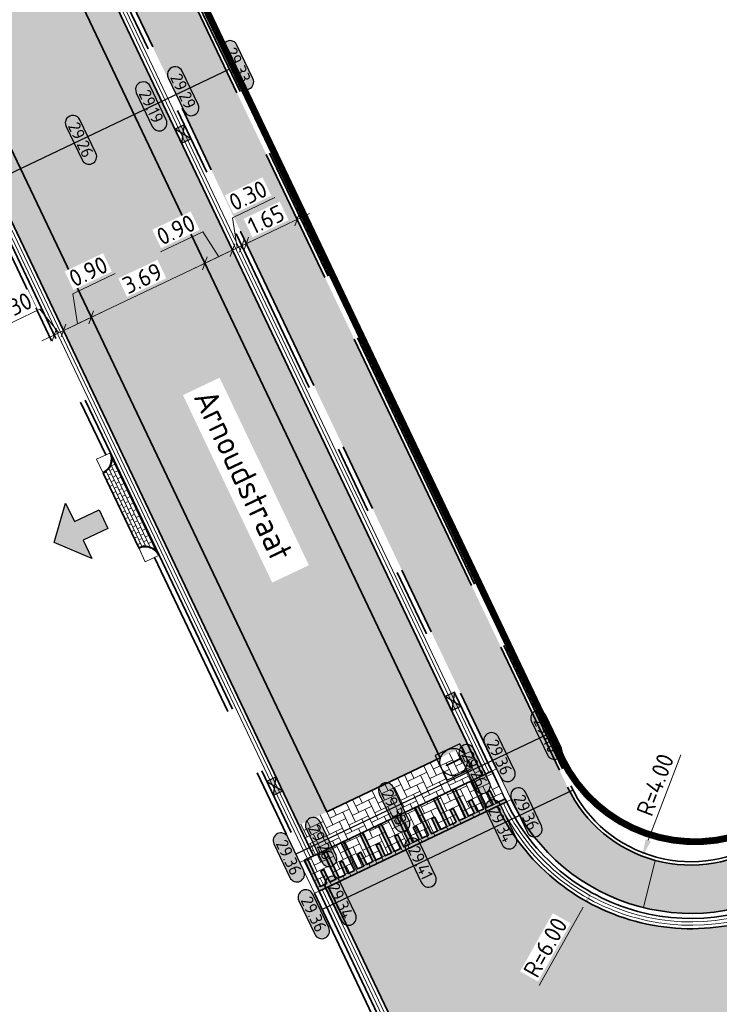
# Model space of a CAD drawing. Header units: metres. Extents: x 199937 to 201628, y 374508 to 375260.
# Tile 180 of 183: x 201476 to 201497, y 374861 to 374890. Entities that reach past the tile are written whole.
import ezdxf
from ezdxf.enums import TextEntityAlignment as Align

# ---------------------------------------------------------------- set-up
doc = ezdxf.new("R2010")
doc.units = ezdxf.units.M
doc.set_wipeout_variables(frame=1)
for name, pattern in [('VH-OPSLUITBAND_100X200', [16, 8, -2, 4, -2]), ('VH-OPSLUITBAND_150X250', [24, 16, -2, 4, -2]), ('VH-TROTTOIRBAND_130-150', [15, 5, -2, 2, -2, 2, -2]), ('XX-PROJECTGRENS', [18, 12, -3, 0, -3])]:
    doc.linetypes.add(name, pattern=pattern)
doc.layers.add('000___INRIT-PIJL', color=252, linetype='Continuous')
doc.layers.add('N-WE-KG-GRENS_PROJECT-G', color=7, linetype='XX-PROJECTGRENS', lineweight=35, transparency=0.45)
for name, color, linetype, lineweight in [('N-WE-OG-HOOGTELIJN-G', 7, 'Continuous', 25), ('N-WE-RI-ITR_RIOOLPUT-S', 84, 'Continuous', 25), ('N-WE-RI-KOLK-S', 7, 'Continuous', 25), ('N-WE-VH-DREMPEL-G', 30, 'Continuous', 35), ('N-WE-VH-DWARSHELLING-S', 7, 'Continuous', 25), ('N-WE-VH-GOOT-G', 170, 'Continuous', 35), ('N-WE-VH-KANTOPSLUITING_OPSLUITBAND_100X200-G', 150, 'VH-OPSLUITBAND_100X200', 35), ('N-WE-VH-KANTOPSLUITING_OPSLUITBAND_150X250-G', 150, 'VH-OPSLUITBAND_150X250', 35), ('N-WE-VH-KANTOPSLUITING_TROTTOIRBAND_130 150-G', 210, 'VH-TROTTOIRBAND_130-150', 35), ('N-WE-VH-KANTOPSLUITING_TROTTOIRBAND_130 150_250_HOEKBLOK-S', 210, 'Continuous', 25), ('N-WE-VH-KANTOPSLUITING_VERLOOPBAND-S', 251, 'Continuous', 25), ('N-WE-VH-KANTVERHARDING_STREKLAAG-G', 60, 'Continuous', 18), ('N-WE-VH-VERHARDING_BETONSTRAATSTEEN-G', 252, 'Continuous', 35), ('N-WE-VH-VERHARDING_TEGEL-A', 252, 'Continuous', 18), ('N-WE-VW-MARKERING-G', 7, 'Continuous', 35), ('N-WE-VW-MARKERING-V', 7, 'Continuous', 18), ('X-XX-AL-HOOGTELABEL-S', 7, 'Continuous', 25), ('X-XX-AL-M-200', 7, 'Continuous', 18), ('X-XX-AL-T35', 50, 'Continuous', 35)]:
    doc.layers.add(name, color=color, linetype=linetype, lineweight=lineweight)
for name, color, linetype, lineweight, true_color in [('N-WE-VH-VERHARDING_BETONSTRAATSTEEN_GRIJS-A', 7, 'Continuous', 18, 0xa6a6a6), ('N-WE-VH-VERHARDING_BETONSTRAATSTEEN_HEIDE-A', 7, 'Continuous', 0, 0x986657), ('N-WE-VH-VERHARDING_BETONSTRAATSTEEN_ROOD-A', 7, 'Continuous', 0, 0xa92c0a)]:
    doc.layers.add(name, color=color, linetype=linetype, lineweight=lineweight, true_color=true_color)
doc.layers.add('X-XX-AL-HULPLIJN-G', color=7, linetype='Continuous', lineweight=18, plot=False)
doc.styles.add('NLCS-ISO', font='NLCS-ISO.ttf')
doc.styles.add('NLCS-ISO-ANNOTATIEF-T18', font='NLCS-ISO.ttf', dxfattribs={"height": 1.8})
doc.styles.add('NLCS-ISO-M200-T25', font='NLCS-ISO.ttf', dxfattribs={"height": 0.5})
doc.styles.add('NLCS-ISO-M200-T35', font='NLCS-ISO.ttf', dxfattribs={"height": 0.7000000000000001})
doc.dimstyles.new('NLCS-M200-T25-PIJL_L2_H1', dxfattribs={"dimscale": 0.2, "dimtxt": 2.5, "dimasz": 2.5, "dimexe": 2, "dimexo": 2, "dimgap": 0.7, "dimtad": 1, "dimzin": 0, "dimdsep": 46, "dimtxsty": 'NLCS-ISO-M200-T25', "dimcen": 0, "dimdle": 2, "dimclrd": 256, "dimclre": 256, "dimclrt": 256, "dimadec": 1, "dimazin": 0, "dimtfac": 1, "dimtdec": 3, "dimtofl": 0, "dimtmove": 0, "dimatfit": 3, "dimfxl": 2, "dimfxlon": 1, "dimtfillclr": 256, "dimtolj": 1, "dimtzin": 0, "dimlwd": -1, "dimlwe": -1, "dimarcsym": 0})
doc.dimstyles.new('NLCS-M200-T25-SCHRAP_L2_H1', dxfattribs={"dimscale": 0.2, "dimtxt": 2.5, "dimasz": 1.4, "dimexe": 2, "dimexo": 2, "dimgap": 0.7, "dimtad": 1, "dimzin": 0, "dimdsep": 46, "dimtxsty": 'NLCS-ISO-M200-T25', "dimblk": 'OBLIQUE', "dimcen": 0, "dimdle": 2, "dimclrd": 256, "dimclre": 256, "dimclrt": 256, "dimadec": 1, "dimazin": 0, "dimtfac": 1, "dimtdec": 3, "dimtofl": 0, "dimtmove": 0, "dimatfit": 3, "dimldrblk": 'OBLIQUE', "dimfxl": 2, "dimfxlon": 1, "dimtfillclr": 256, "dimtolj": 1, "dimtzin": 0, "dimlwd": -1, "dimlwe": -1, "dimarcsym": 0})
pattern_1 = [(205.45300519, (201485.4464039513, 374866.7402976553), (-0.09936516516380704, -0.279868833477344), [0.63, -0.21]), (115.4530051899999, (201485.6269076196, 374866.3610636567), (-0.09936516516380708, -0.279868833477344), [0.63, -0.21])]

# ---------------------------------------------------------------- blocks, each defined once
blk = doc.blocks.new('inrit')
h = blk.add_hatch(color=256)
h.dxf.hatch_style = 1
h.paths.add_polyline_path([(0.3000000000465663, 1), (-0.300000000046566, 1), (-0.3000000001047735, 1.799999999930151), (-0.900000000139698, 1.799999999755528), (-2.328301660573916e-10, 2.599999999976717), (0.9000000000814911, 1.799999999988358), (0.2999999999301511, 1.799999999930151)])
at = {"color": 3, "flags": 128}
blk.add_lwpolyline([(0.3000000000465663, 1), (-0.300000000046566, 1), (-0.3000000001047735, 1.799999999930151), (-0.900000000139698, 1.799999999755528), (-2.328301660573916e-10, 2.599999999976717), (0.9000000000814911, 1.799999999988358), (0.2999999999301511, 1.799999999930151), (0.3000000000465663, 1)], dxfattribs=at)
blk = doc.blocks.new('SVH-VERLOOPBAND_TROTTOIRBAND 130 150X250 HD_OPSLUITBAND 150X250 HD_L1000_LINKS-MM')
at = {"linetype": 'Continuous', "lineweight": 0}
blk.add_lwpolyline([(0, 0), (-1000, 1.13686837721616e-13), (-1000, 150.0000000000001), (0, 150)], close=True, dxfattribs=at)
blk.add_lwpolyline([(0, 20), (-100, 20), (-900, 1.13686837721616e-13)], dxfattribs=at)
blk = doc.blocks.new('SVH-VERLOOPBAND_TROTTOIRBAND 130 150X250 HD_OPSLUITBAND 150X250 HD_L1000_RECHTS-MM')
at = {"linetype": 'Continuous', "lineweight": 0}
blk.add_lwpolyline([(0, 0), (1000, 1.13686837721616e-13), (1000, 150.0000000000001), (0, 150)], close=True, dxfattribs=at)
blk.add_lwpolyline([(0, 20), (100, 20), (900, 1.13686837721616e-13)], dxfattribs=at)
blk = doc.blocks.new('*U283')
h = blk.add_hatch(color=253)
h.dxf.hatch_style = 1
edge = h.paths.add_edge_path()
edge.add_line((2.726055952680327, 1.132202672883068), (-2.726055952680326, 1.132202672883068))
edge.add_arc((-2.726055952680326, 0), 1.132202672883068, 90, 270)
edge.add_line((-2.726055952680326, -1.132202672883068), (2.726055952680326, -1.132202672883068))
edge.add_arc((2.726055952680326, 3.697785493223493e-32), 1.132202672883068, 270, 450)
blk.add_lwpolyline([(2.726055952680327, 1.132202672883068), (-2.726055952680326, 1.132202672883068, 0.9999999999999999), (-2.726055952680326, -1.132202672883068), (2.726055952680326, -1.132202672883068, 0.9999999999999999)], format="xyb", close=True)
at = {"style": 'NLCS-ISO-ANNOTATIEF-T18'}
blk.add_attdef('HGT', text='', height=1.8, dxfattribs=at).set_placement((-0.002853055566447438, -0.0004570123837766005), align=Align.MIDDLE_CENTER)
blk = doc.blocks.new('SVH-TROTTOIRBAND HOEKBLOK_130 150X250_R450_H90UITW_HD-MM')
at = {"linetype": 'Continuous', "lineweight": 0}
for q in [(450.0000000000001, 449.9999999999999), (0, 0)]:
    blk.add_line((8.266365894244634e-14, 450), q, dxfattribs=at)
for radius in [450, 430]:
    blk.add_arc((8.266365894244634e-14, 450), radius, 270, 0, dxfattribs=at)
blk = doc.blocks.new('SRI-PUT_INSPECTIE-SO')
at = {"lineweight": -3, "flags": 128}
blk.add_lwpolyline([(-1.999999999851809, -2.000000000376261), (2.000000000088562, -2.000000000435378), (2.000000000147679, 1.999999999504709), (-2.00000000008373, 1.999999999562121)], close=True, dxfattribs=at)
at = {"lineweight": -3, "ltscale": 1.5}
blk.add_circle((0, -7.105427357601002e-14), 1.999999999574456, dxfattribs=at)
at = {"ltscale": 0.1, "style": 'NLCS-ISO'}
blk.add_text('I', height=2.5, dxfattribs=at).set_placement((-0.002795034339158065, -0.007140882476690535), align=Align.MIDDLE_CENTER)
blk = doc.blocks.new('*D488')
at = {"layer": 'Defpoints', "color": 0, "transparency": 16777216}
for p in [(201496.1364254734, 374869.6134263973), (201493.2054264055, 374864.3780424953)]:
    blk.add_point(p, dxfattribs=at)
at = {"layer": 'X-XX-AL-M-200', "transparency": 16777216}
blk.add_line((201491.6764218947, 374861.6469172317), (201492.9611764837, 374863.9417605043), dxfattribs=at)
blk.add_solid([(201492.8884628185, 374863.9824688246), (201493.0338901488, 374863.901052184), (201493.2054264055, 374864.3780424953)], dxfattribs=at)
at = {"layer": 'X-XX-AL-M-200', "transparency": 16777216, "insert": (201491.8563742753, 374862.7667128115), "char_height": 0.5, "attachment_point": 5, "rotation": 60.75797173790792, "style": 'NLCS-ISO-M200-T25', "bg_fill": 3, "box_fill_scale": 1.1, "bg_fill_color": 256, "bg_fill_true_color": 13158600, "bg_fill_transparency": 0}
blk.add_mtext('\\A1;R=6.00', dxfattribs=at)
blk = doc.blocks.new('*D489')
at = {"layer": 'Defpoints', "color": 0, "transparency": 16777216}
for p in [(201496.1214642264, 374869.1794926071), (201494.6958831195, 374865.4421515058)]:
    blk.add_point(p, dxfattribs=at)
at = {"layer": 'X-XX-AL-M-200', "transparency": 16777216}
blk.add_line((201495.8292200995, 374868.4133376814), (201494.8740807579, 374865.9093191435), dxfattribs=at)
blk.add_solid([(201494.7962194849, 374865.9390187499), (201494.9519420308, 374865.8796195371), (201494.6958831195, 374865.4421515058)], dxfattribs=at)
at = {"layer": 'X-XX-AL-M-200', "transparency": 16777216, "insert": (201495.0763584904, 374867.5339063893), "char_height": 0.5, "attachment_point": 5, "rotation": 69.12101807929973, "style": 'NLCS-ISO-M200-T25', "bg_fill": 3, "box_fill_scale": 1.1, "bg_fill_color": 256, "bg_fill_true_color": 13158600, "bg_fill_transparency": 0}
blk.add_mtext('\\A1;R=4.00', dxfattribs=at)
blk = doc.blocks.new('*U583')
blk.add_solid([(0, 0), (2.743610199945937, 0.25), (5.487220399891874, 0)])
blk = doc.blocks.new('*U584')
blk.add_solid([(0, 0), (0, -0.25), (1.650000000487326, 0)])
blk = doc.blocks.new('N-SRI-KOLK_STRAAT_450X300-SO')
h = blk.add_hatch(color=256)
h.dxf.hatch_style = 1
h.paths.add_polyline_path([(-7.127631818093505e-14, 0.7499999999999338), (-1.125000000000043, 1.49999999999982), (-1.125000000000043, 4.75175454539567e-14)])
h.paths.add_polyline_path([(1.1249999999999, 4.75175454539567e-14), (1.1249999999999, 1.49999999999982), (-7.122080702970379e-14, 0.7499999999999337)])
for p, q in [((-1.125000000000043, 4.75175454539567e-14), (1.1249999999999, 1.49999999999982)), ((1.1249999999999, 4.75175454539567e-14), (-1.125000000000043, 1.49999999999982))]:
    blk.add_line(p, q)
at = {"flags": 128}
blk.add_lwpolyline([(-1.125000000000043, 4.75175454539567e-14), (1.1249999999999, 4.75175454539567e-14), (1.1249999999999, 1.49999999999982), (-1.125000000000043, 1.49999999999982)], close=True, dxfattribs=at)
blk = doc.blocks.new('_Oblique')
at = {"color": 0, "linetype": 'ByBlock', "lineweight": -2}
blk.add_line((-0.5, -0.5), (0.5, 0.5), dxfattribs=at)
blk = doc.blocks.new('*D837')
at = {"layer": 'Defpoints', "color": 0, "transparency": 16777216}
for p in [(201481.8729097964, 374882.8276181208), (201481.8729097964, 374882.8276181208), (201478.5435838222, 374881.2429618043)]:
    blk.add_point(p, dxfattribs=at)
at = {"layer": 'X-XX-AL-M-200', "transparency": 16777216}
for p, q in [((201481.8729097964, 374882.8276181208), (201481.7010015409, 374883.1887933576)), ((201478.1824085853, 374881.0710535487), (201482.2340850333, 374882.9995263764)), ((201478.5435838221, 374881.2429618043), (201478.3716755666, 374881.6041370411))]:
    blk.add_line(p, q, dxfattribs=at)
at = {"layer": 'X-XX-AL-M-200', "transparency": 16777216, "xscale": 0.28, "yscale": 0.28, "zscale": 0.28}
for p, rotation in [((201481.8729097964, 374882.8276181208), 25.45300519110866), ((201478.5435838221, 374881.2429618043), 205.4530051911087)]:
    blk.add_blockref('_Oblique', p, dxfattribs=dict(at, rotation=rotation))
at = {"layer": 'X-XX-AL-M-200', "transparency": 16777216, "insert": (201480.0406362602, 374882.3874358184), "char_height": 0.5, "attachment_point": 5, "rotation": 25.45300519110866, "style": 'NLCS-ISO-M200-T25', "bg_fill": 3, "box_fill_scale": 1.1, "bg_fill_color": 256, "bg_fill_true_color": 13158600, "bg_fill_transparency": 0}
blk.add_mtext('\\A1;3.69', dxfattribs=at)
blk = doc.blocks.new('*D838')
at = {"layer": 'Defpoints', "color": 0, "transparency": 16777216}
for p in [(201478.5435838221, 374881.2429618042), (201477.7309395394, 374880.856168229), (201477.7309395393, 374880.8561682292)]:
    blk.add_point(p, dxfattribs=at)
at = {"layer": 'X-XX-AL-M-200', "transparency": 16777216}
for p, q in [((201478.001938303, 374881.9376015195), (201479.24799287, 374882.5306850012)), ((201478.1372616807, 374881.0495650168), (201478.001938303, 374881.9376015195)), ((201478.5435838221, 374881.2429618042), (201478.3716755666, 374881.604137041)), ((201478.9047590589, 374881.4148700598), (201477.3697643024, 374880.6842599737)), ((201477.7309395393, 374880.8561682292), (201477.5590312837, 374881.217343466))]:
    blk.add_line(p, q, dxfattribs=at)
at = {"layer": 'X-XX-AL-M-200', "transparency": 16777216, "xscale": 0.28, "yscale": 0.28, "zscale": 0.28}
for p, rotation in [((201478.5435838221, 374881.2429618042), 25.45300519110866), ((201477.7309395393, 374880.8561682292), 205.4530051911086)]:
    blk.add_blockref('_Oblique', p, dxfattribs=dict(at, rotation=rotation))
at = {"layer": 'X-XX-AL-M-200', "transparency": 16777216, "insert": (201478.4573550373, 374882.5862891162), "char_height": 0.5, "attachment_point": 5, "rotation": 25.453005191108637, "style": 'NLCS-ISO-M200-T25', "bg_fill": 3, "box_fill_scale": 1.1, "bg_fill_color": 256, "bg_fill_true_color": 13158600, "bg_fill_transparency": 0}
blk.add_mtext('\\A1;0.90', dxfattribs=at)
blk = doc.blocks.new('*D839')
at = {"layer": 'Defpoints', "color": 0, "transparency": 16777216}
for p in [(201477.7309395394, 374880.856168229), (201477.4600581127, 374880.7272370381), (201477.5951619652, 374880.4433869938)]:
    blk.add_point(p, dxfattribs=at)
at = {"layer": 'X-XX-AL-M-200', "transparency": 16777216}
for p, q in [((201477.0389704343, 374881.4788337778), (201475.7929158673, 374880.8857502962)), ((201477.595498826, 374880.7917026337), (201477.0389704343, 374881.4788337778)), ((201478.0921147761, 374881.0280764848), (201477.0988828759, 374880.5553287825)), ((201477.4600581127, 374880.7272370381), (201477.2881498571, 374881.0884122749)), ((201477.7309395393, 374880.8561682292), (201477.5590312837, 374881.2173434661))]:
    blk.add_line(p, q, dxfattribs=at)
at = {"layer": 'X-XX-AL-M-200', "transparency": 16777216, "xscale": 0.28, "yscale": 0.28, "zscale": 0.28}
for p, rotation in [((201477.7309395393, 374880.8561682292), 25.45300519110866), ((201477.4600581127, 374880.7272370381), 205.4530051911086)]:
    blk.add_blockref('_Oblique', p, dxfattribs=dict(at, rotation=rotation))
at = {"layer": 'X-XX-AL-M-200', "transparency": 16777216, "insert": (201476.2483326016, 374881.5344378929), "char_height": 0.5, "attachment_point": 5, "rotation": 25.453005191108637, "style": 'NLCS-ISO-M200-T25', "bg_fill": 3, "box_fill_scale": 1.1, "bg_fill_color": 256, "bg_fill_true_color": 13158600, "bg_fill_transparency": 0}
blk.add_mtext('\\A1;0.30', dxfattribs=at)
blk = doc.blocks.new('*D840')
at = {"layer": 'Defpoints', "color": 0, "transparency": 16777216}
for p in [(201482.6855985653, 374883.2144328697), (201481.8729097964, 374882.8276181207), (201482.8491098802, 374882.8708994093)]:
    blk.add_point(p, dxfattribs=at)
at = {"layer": 'X-XX-AL-M-200', "transparency": 16777216}
for p, q in [((201481.8159964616, 374883.7552914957), (201480.5699418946, 374883.1622080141)), ((201482.2792541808, 374883.0210254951), (201481.8159964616, 374883.7552914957)), ((201481.5117345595, 374882.6557098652), (201483.0467738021, 374883.3863411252)), ((201482.6855985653, 374883.2144328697), (201482.5136903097, 374883.5756081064)), ((201481.8729097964, 374882.8276181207), (201481.7010015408, 374883.1887933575))]:
    blk.add_line(p, q, dxfattribs=at)
at = {"layer": 'X-XX-AL-M-200', "transparency": 16777216, "xscale": 0.28, "yscale": 0.28, "zscale": 0.28}
for p, rotation in [((201482.6855985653, 374883.2144328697), 25.45300519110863), ((201481.8729097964, 374882.8276181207), 205.4530051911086)]:
    blk.add_blockref('_Oblique', p, dxfattribs=dict(at, rotation=rotation))
at = {"layer": 'X-XX-AL-M-200', "transparency": 16777216, "insert": (201481.0253586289, 374883.8108956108), "char_height": 0.5, "attachment_point": 5, "rotation": 25.453005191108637, "style": 'NLCS-ISO-M200-T25', "bg_fill": 3, "box_fill_scale": 1.1, "bg_fill_color": 256, "bg_fill_true_color": 13158600, "bg_fill_transparency": 0}
blk.add_mtext('\\A1;0.90', dxfattribs=at)
blk = doc.blocks.new('*D841')
at = {"layer": 'Defpoints', "color": 0, "transparency": 16777216}
for p in [(201482.9564772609, 374883.3433627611), (201482.8491098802, 374882.8708994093), (201483.1390814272, 374882.9597156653)]:
    blk.add_point(p, dxfattribs=at)
at = {"layer": 'X-XX-AL-M-200', "transparency": 16777216}
for p, q in [((201482.6843931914, 374884.1663053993), (201483.9304477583, 374884.7593888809)), ((201482.8210379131, 374883.2788978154), (201482.6843931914, 374884.1663053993)), ((201482.9671731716, 374883.3208909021), (201482.7845690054, 374883.7045379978)), ((201482.3244233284, 374883.0425246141), (201483.3176524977, 374883.5152710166)), ((201482.6855985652, 374883.2144328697), (201482.5136903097, 374883.5756081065))]:
    blk.add_line(p, q, dxfattribs=at)
at = {"layer": 'X-XX-AL-M-200', "transparency": 16777216, "xscale": 0.28, "yscale": 0.28, "zscale": 0.28}
for p, rotation in [((201482.6855985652, 374883.2144328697), 205.4530051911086), ((201482.9564772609, 374883.3433627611), 25.45300519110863)]:
    blk.add_blockref('_Oblique', p, dxfattribs=dict(at, rotation=rotation))
at = {"layer": 'X-XX-AL-M-200', "transparency": 16777216, "insert": (201483.1398099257, 374884.814992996), "char_height": 0.5, "attachment_point": 5, "rotation": 25.453005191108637, "style": 'NLCS-ISO-M200-T25', "bg_fill": 3, "box_fill_scale": 1.1, "bg_fill_color": 256, "bg_fill_true_color": 13158600, "bg_fill_transparency": 0}
blk.add_mtext('\\A1;0.30', dxfattribs=at)
blk = doc.blocks.new('*D842')
at = {"layer": 'X-XX-AL-M-200', "transparency": 16777216}
for p, q in [((201482.7307458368, 374883.2359228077), (201484.9429470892, 374884.288854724)), ((201484.5817713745, 374884.1169474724), (201484.4098641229, 374884.478123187)), ((201483.0919215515, 374883.4078300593), (201482.9200142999, 374883.7690057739))]:
    blk.add_line(p, q, dxfattribs=at)
at = {"layer": 'X-XX-AL-M-200', "transparency": 16777216, "xscale": 0.28, "yscale": 0.28, "zscale": 0.28}
for p, rotation in [((201484.5817713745, 374884.1169474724), 25.4528459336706), ((201483.0919215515, 374883.4078300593), 205.4528459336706)]:
    blk.add_blockref('_Oblique', p, dxfattribs=dict(at, rotation=rotation))
at = {"layer": 'X-XX-AL-M-200', "transparency": 16777216, "insert": (201483.6692368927, 374884.1145350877), "char_height": 0.5, "attachment_point": 5, "rotation": 25.452845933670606, "style": 'NLCS-ISO-M200-T25', "bg_fill": 3, "box_fill_scale": 1.1, "bg_fill_color": 256, "bg_fill_true_color": 13158600, "bg_fill_transparency": 0}
blk.add_mtext('\\A1;1.65', dxfattribs=at)
at = {"layer": 'Defpoints', "color": 0, "transparency": 16777216}
for p in [(201484.5817713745, 374884.1169474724), (201484.5817713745, 374884.1169474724), (201483.0919215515, 374883.4078300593)]:
    blk.add_point(p, dxfattribs=at)

msp = doc.modelspace()

# ---------------------------------------------------------------- hatches: boundary and pattern name
at = {"layer": 'N-WE-VH-VERHARDING_BETONSTRAATSTEEN_GRIJS-A'}
h = msp.add_hatch(dxfattribs=at)
h.set_pattern_fill('AVH-GRI_BSS_KEIFRMT_HALFST-SO', color=256, angle=205.45300519, pattern_type=2)
h.set_pattern_definition([(205.45300519, (201479.9355486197, 374874.4792190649), (-0.04968258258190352, -0.139934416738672), [0.105, -0.105]), (295.45300519, (201479.9355486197, 374874.4792190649), (0.09480849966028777, 0.04512591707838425), [])])
edge = h.paths.add_edge_path()
edge.add_line((201478.8908832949, 374876.6740365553), (201479.9355486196, 374874.4792190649))
edge.add_arc((201480.1289454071, 374874.0728969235), 0.4500000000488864, 25.45300519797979, 115.45300518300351, ccw=False)
edge.add_line((201480.5352675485, 374874.266293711), (201479.1038086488, 374877.2737554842))
edge.add_arc((201478.6974865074, 374877.0803586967), 0.4500000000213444, -64.54699480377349, 25.453005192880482, ccw=False)
at = {"layer": 'N-WE-VH-VERHARDING_BETONSTRAATSTEEN_HEIDE-A', "true_color": 0x986657}
h = msp.add_hatch(dxfattribs=at)
h.set_pattern_fill('AVH-HEI_BSS_KEIFRMT_KEPER-SO', color=25, scale=2, angle=205.45300519, pattern_type=2)
h.set_pattern_definition(pattern_1)
h.paths.add_polyline_path([(201471.4253846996, 374906.8717650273), (201470.6127404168, 374906.4849714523), (201488.7757299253, 374868.3249539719), (201489.5883742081, 374868.7117475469)])
h = msp.add_hatch(dxfattribs=at)
h.set_pattern_fill('AVH-HEI_BSS_KEIFRMT_KEPER-SO', color=25, scale=2, angle=205.45300519, pattern_type=2)
h.set_pattern_definition(pattern_1)
h.paths.add_polyline_path([(201467.2834144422, 374904.9003151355), (201466.4707701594, 374904.5135215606), (201484.6337596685, 374866.3535040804), (201485.4464039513, 374866.7402976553)])
h = msp.add_hatch(dxfattribs=at)
h.set_pattern_fill('AVH-HEI_BSS_KEIFRMT_KEPER-SO', color=25, scale=2, angle=205.45300519, pattern_type=2)
h.set_pattern_definition(pattern_1)
h.paths.add_polyline_path([(201489.5883792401, 374868.711749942), (201484.6337596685, 374866.3535040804), (201485.0635303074, 374865.4505659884), (201490.0181473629, 374867.8088106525)])
at = {"layer": 'N-WE-VH-VERHARDING_BETONSTRAATSTEEN_ROOD-A'}
h = msp.add_hatch(dxfattribs=at)
h.set_pattern_fill('AVH-ROO_BSS_KEIFRMT_KEPER-SO', color=36, scale=2, angle=160.45300519, pattern_type=2)
h.set_pattern_definition([(160.45300519, (0, 0), (-0.2681589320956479, -0.1276353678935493), [0.6299999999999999, -0.21]), (70.45300519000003, (-0.1405235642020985, -0.3957942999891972), (-0.2681589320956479, -0.1276353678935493), [0.63, -0.21])])
h.paths.add_polyline_path([(201470.6127404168, 374906.4849714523), (201467.2834144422, 374904.9003151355), (201485.4464039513, 374866.7402976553), (201488.7757299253, 374868.3249539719)])
h = msp.add_hatch(dxfattribs=at)
h.set_pattern_fill('AVH-ROO_BSS_KEIFRMT_KEPER-SO', color=36, scale=2, angle=-19.74167357, pattern_type=2)
h.set_pattern_definition([(340.25832643, (201380.8364444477, 375114.1943056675), (0.2685910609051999, 0.1267234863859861), [0.6299999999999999, -0.21]), (250.25832643, (201380.9783120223, 375114.5896202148), (0.2685910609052, 0.126723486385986), [0.6299999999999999, -0.21])])
edge = h.paths.add_edge_path()
edge.add_line((201507.9956885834, 374863.3119320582), (201505.1054497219, 374868.1067331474))
edge.add_line((201505.1054497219, 374868.1067331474), (201499.6950040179, 374864.4147148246))
edge.add_line((201499.6950040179, 374864.4147148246), (201499.6874682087, 374864.4095724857))
edge.add_arc((201496.1364254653, 374869.6134263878), 6.299999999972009, 205.4530051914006, 304.3091229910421, ccw=False)
edge.add_line((201490.4479154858, 374866.9058713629), (201485.4933009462, 374864.5476278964))
edge.add_line((201485.4933009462, 374864.5476278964), (201487.4499156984, 374860.4368259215))
edge.add_arc((201481.761405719, 374857.7292708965), 6.299999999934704, -50.40628703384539, 25.4530051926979, ccw=False)
edge.add_line((201485.7766441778, 374852.874596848), (201489.2776825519, 374848.7045064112))
edge.add_line((201489.2776825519, 374848.7045064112), (201498.8698415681, 374856.7511096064))
edge.add_arc((201547.2651336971, 374799.0624131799), 75.29999997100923, 121.43336395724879, 129.993429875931, ccw=False)
h = msp.add_hatch(dxfattribs=at)
h.set_pattern_fill('AVH-ROO_BSS_KEIFRMT_KEPER-SO', color=36, scale=2, angle=25.1493818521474, pattern_type=2)
h.set_pattern_definition([(25.1493818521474, (201109.114271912, 374903.0265801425), (0.1008468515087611, 0.2793383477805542), [0.63, -0.21]), (295.1493818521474, (201108.9357804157, 374903.4067653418), (0.1008468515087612, 0.2793383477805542), [0.63, -0.21])])
h.paths.add_polyline_path([(201484.7926488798, 374865.3216347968), (201485.2224195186, 374864.4186967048), (201490.7188055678, 374867.0347840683), (201490.2890287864, 374867.9377418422)])
at = {"layer": 'N-WE-VH-VERHARDING_TEGEL-A'}
h = msp.add_hatch(dxfattribs=at)
h.set_pattern_fill('AVH-TEGEL_300X300_HALFST-SO', color=256, scale=5, angle=115.44303439, pattern_type=2)
h.set_pattern_definition([(115.44303439, (0, 0), (-0.2643359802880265, 0.2064618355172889), [0.3, -0.3]), (205.44303439, (0, 0), (0.1288840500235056, -0.2709038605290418), [])])
edge = h.paths.add_edge_path()
edge.add_line((201477.9667781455, 374898.0149935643), (201476.4769283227, 374897.3058761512))
edge.add_line((201476.4769283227, 374897.3058761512), (201490.8542306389, 374867.0992828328))
edge.add_arc((201496.1364254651, 374869.6134263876), 5.849999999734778, 205.4528459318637, 256.1598744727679)
edge.add_line((201494.7370264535, 374863.9332694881), (201495.0781645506, 374865.3179481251))
edge.add_arc((201496.1214642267, 374869.1794926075), 4.000000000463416, 205.4528459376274, 254.8809844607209, ccw=False)
edge.add_line((201492.5097070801, 374867.4604200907), (201477.9667781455, 374898.0149935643))
h = msp.add_hatch(dxfattribs=at)
h.set_pattern_fill('AVH-TEGEL_300X300_HALFST-SO', color=256, scale=5, angle=207.54, pattern_type=2)
h.set_pattern_definition([(207.54, (201526.9710910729, 374880.7851961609), (-0.1966513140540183, -0.271713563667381), [0.3, -0.3]), (297.54, (201526.9710910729, 374880.7851961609), (0.266006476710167, 0.1387103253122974), [])])
h.paths.add_polyline_path([(201512.6202070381, 374873.2189476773), (201515.2875103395, 374874.5850329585), (201518.0513294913, 374875.8211984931), (201522.7537821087, 374877.6237037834), (201527.4920496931, 374879.3785682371), (201526.9710910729, 374880.7851961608), (201522.2248469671, 374879.0273775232), (201517.4762463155, 374877.2071831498), (201514.6389543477, 374875.9381556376), (201511.9059560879, 374874.5384240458), (201509.2302448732, 374873.0100641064), (201505.8041970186, 374870.8982912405), (201504.5373791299, 374870.0798394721), (201498.3760945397, 374865.8754583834, -0.2190782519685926), (201495.0781645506, 374865.317948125), (201494.7370264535, 374863.9332694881, 0.2132372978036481), (201499.4338222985, 374864.7812763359), (201505.3672528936, 374868.8301727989), (201506.6048233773, 374869.6297287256), (201509.995986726, 374871.7199992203)])
at = {"layer": 'N-WE-VW-MARKERING-V'}
h = msp.add_hatch(color=256, dxfattribs=at)
h.dxf.hatch_style = 1
h.paths.add_polyline_path([(201490.6758201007, 374867.1250964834), (201490.4125518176, 374866.99976724), (201490.2406447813, 374867.360943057), (201490.1503508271, 374867.317966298), (201490.3222578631, 374866.9567904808), (201490.1416699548, 374866.8708369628), (201489.7548791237, 374867.6834825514), (201489.6683501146, 374867.6325956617), (201490.0513760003, 374866.8278602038), (201489.8707880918, 374866.741906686), (201489.6988810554, 374867.103082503), (201489.6054884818, 374867.0481592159), (201489.7804941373, 374866.6989299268), (201489.5999062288, 374866.6129764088), (201489.2131153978, 374867.4256219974), (201489.1228214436, 374867.3826452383), (201489.5096122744, 374866.5699996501), (201489.3290243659, 374866.484046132), (201489.1571173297, 374866.845221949), (201489.0668233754, 374866.80224519), (201489.2387304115, 374866.4410693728), (201489.058142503, 374866.3551158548), (201488.671351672, 374867.1677614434), (201488.5810577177, 374867.1247846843), (201488.9678485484, 374866.3121390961), (201488.78726064, 374866.226185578), (201488.6153536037, 374866.587361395), (201488.5250596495, 374866.544384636), (201488.6969666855, 374866.1832088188), (201488.516378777, 374866.0972553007), (201488.1295879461, 374866.9099008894), (201488.0392939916, 374866.8669241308), (201488.4260848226, 374866.0542785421), (201488.2454969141, 374865.968325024), (201488.073589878, 374866.3295008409), (201487.9832959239, 374866.286524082), (201488.1552029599, 374865.9253482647), (201487.9746150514, 374865.8393947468), (201487.5878242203, 374866.6520403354), (201487.4975302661, 374866.6090635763), (201487.8843210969, 374865.7964179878), (201487.7037331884, 374865.7104644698), (201487.5318261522, 374866.0716402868), (201487.441532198, 374866.0286635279), (201487.613439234, 374865.6674877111), (201487.4328513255, 374865.5815341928), (201487.0460604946, 374866.3941797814), (201486.9557665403, 374866.3512030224), (201487.3425573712, 374865.5385574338), (201487.1619694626, 374865.4526039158), (201486.9900624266, 374865.8137797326), (201486.8997684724, 374865.7708029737), (201487.0716755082, 374865.409627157), (201486.8910875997, 374865.3236736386), (201486.5042967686, 374866.1363192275), (201486.4140028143, 374866.0933424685), (201486.8007936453, 374865.2806968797), (201486.6202057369, 374865.1947433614), (201486.4482987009, 374865.5559191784), (201486.3580047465, 374865.5129424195), (201486.5299117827, 374865.1517666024), (201486.3493238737, 374865.0658130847), (201485.9625330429, 374865.8784586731), (201485.8722390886, 374865.835481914), (201486.2590299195, 374865.0228363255), (201486.078442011, 374864.9368828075), (201485.9065349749, 374865.2980586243), (201485.8281875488, 374865.2519832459), (201485.9881480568, 374864.8939060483), (201485.8075601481, 374864.8079525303), (201485.420769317, 374865.6205981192), (201485.3304753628, 374865.5776213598), (201485.7172661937, 374864.7649757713), (201485.5366782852, 374864.6790222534), (201485.3647712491, 374865.0401980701), (201485.2744772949, 374864.9972213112), (201485.4463843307, 374864.6360454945), (201485.2657964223, 374864.5500919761), (201484.8790055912, 374865.362737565), (201484.7926488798, 374865.3216347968), (201485.2224195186, 374864.4186967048), (201490.7187969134, 374867.0348025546)])

# ---------------------------------------------------------------- linework, layer by layer
at = {"layer": 'N-WE-KG-GRENS_PROJECT-G', "const_width": 0.2}
msp.add_lwpolyline([(201439.4621770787, 374979.5261280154), (201492.1790662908, 374868.6795140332, 0.5255248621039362), (201499.1173922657, 374866.9516391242), (201509.4342357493, 374873.5955944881, -0.07291616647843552), (201518.823211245, 374878.069786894), (201527.0470906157, 374881.2399231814), (201530.9059065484, 374871.5719258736), (201514.3318403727, 374863.9328418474, 0.05342277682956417), (201499.7170420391, 374854.1030272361), (201477.6041772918, 374835.5521316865), (201435.0933453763, 374796.7361576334)], format="xyb", dxfattribs=at)
at = {"layer": 'N-WE-OG-HOOGTELIJN-G'}
for points in [[(201482.5961803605, 374888.5213413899), (201475.2487224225, 374885.0241783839)], [(201491.8878904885, 374868.9995352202), (201484.5404868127, 374865.5023980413)], [(201492.6638422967, 374867.3753721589), (201485.3140739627, 374863.8771094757)]]:
    msp.add_lwpolyline(points, dxfattribs=at)
at = {"layer": 'N-WE-VH-DREMPEL-G'}
for points in [[(201490.2890262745, 374867.9377406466), (201484.7926488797, 374865.3216347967)], [(201490.7187969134, 374867.0348025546), (201485.2224195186, 374864.4186967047)]]:
    msp.add_lwpolyline(points, dxfattribs=at)
at = {"layer": 'N-WE-VH-GOOT-G'}
for points in [[(201470.9957279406, 374907.7747573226), (201490.0181473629, 374867.8088106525)], [(201466.0409995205, 374905.4164596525), (201485.0635303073, 374865.4505659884)]]:
    msp.add_lwpolyline(points, dxfattribs=at)
for points in [[(201490.4479154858, 374866.9058713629, 0.4602453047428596), (201499.6874682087, 374864.4095724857), (201505.1054497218, 374868.1067331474)], [(201485.4933009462, 374864.5476278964), (201487.4499156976, 374860.4368259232, -0.3435481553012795), (201485.7782567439, 374852.8759310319)]]:
    msp.add_lwpolyline(points, format="xyb", dxfattribs=at)
at = {"layer": 'N-WE-VH-KANTOPSLUITING_OPSLUITBAND_100X200-G'}
for points in [[(201372.6944187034, 375138.4530409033), (201383.5114138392, 375115.5553921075), (201392.737723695, 375096.0001828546), (201411.7129548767, 375055.9811305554), (201419.2288683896, 375040.1956392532), (201430.1214003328, 375017.2586251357, -0.04435671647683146), (201433.8907078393, 375006.1190703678, -0.03323589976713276), (201435.5721802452, 374995.4284070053, -0.004665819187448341), (201435.9979677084, 374989.9989301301, 0.09410088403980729), (201438.1946044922, 374981.6263775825), (201464.8747045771, 374925.5705712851), (201472.5020402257, 374909.4963627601), (201492.5097070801, 374867.4604200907, 0.4602461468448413), (201498.3760945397, 374865.8754583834), (201504.5373791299, 374870.0798394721), (201505.8041970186, 374870.8982912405), (201509.2302448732, 374873.0100641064), (201511.9059560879, 374874.5384240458), (201514.6389543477, 374875.9381556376), (201517.4762463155, 374877.2071831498), (201522.2248469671, 374879.0273775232), (201526.9710910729, 374880.7851961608), (201527.4920496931, 374879.3785682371)], [(201372.784837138, 375138.4957551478), (201383.6018322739, 375115.5981063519), (201392.8281220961, 375096.0429395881), (201411.8032777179, 375056.0240466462), (201419.3191783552, 375040.2385823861), (201430.212341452, 375017.3002392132, -0.04436492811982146), (201433.9880764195, 375006.1418724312, -0.03323852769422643), (201435.6717882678, 374995.4372529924, -0.004665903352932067), (201436.0977302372, 374990.005817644, 0.0941008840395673), (201438.284898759, 374981.669353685), (201464.9650242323, 374925.6134940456), (201472.5923597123, 374909.5392858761), (201492.6000010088, 374867.5033969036, 0.4602461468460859), (201498.3197287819, 374865.958059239), (201504.4820542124, 374870.1631505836), (201505.7508219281, 374870.9828620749), (201509.1791954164, 374873.0960684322), (201511.8583393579, 374874.626389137), (201514.5957172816, 374876.0283638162), (201517.4379074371, 374877.2995821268), (201522.1895846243, 374879.1209557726), (201527.0301356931, 374880.9137019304), (201527.5858248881, 374879.4132988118)]]:
    msp.add_lwpolyline(points, format="xyb", dxfattribs=at)
at = {"layer": 'N-WE-VH-KANTOPSLUITING_OPSLUITBAND_150X250-G', "linetype": 'Continuous'}
for points in [[(201490.7187969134, 374867.0348025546, 0.4602608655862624), (201499.5186255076, 374864.6575487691), (201504.952134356, 374868.3652902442)], [(201490.8542378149, 374867.0992677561, 0.4602452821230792), (201499.4338222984, 374864.7812763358), (201499.4342041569, 374864.7815369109), (201504.874379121, 374868.4938420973)]]:
    msp.add_lwpolyline(points, format="xyb", dxfattribs=at)
at = {"layer": 'N-WE-VH-KANTOPSLUITING_OPSLUITBAND_150X250-G'}
for points in [[(201485.0869788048, 374864.3542311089), (201487.0435935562, 374860.2434291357, -0.3436410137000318), (201485.4898414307, 374853.2213592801)], [(201485.2224195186, 374864.4186967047), (201487.17903427, 374860.3078947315, -0.3436410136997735), (201485.5854423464, 374853.1057718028)]]:
    msp.add_lwpolyline(points, format="xyb", dxfattribs=at)
at = {"layer": 'N-WE-VH-KANTOPSLUITING_TROTTOIRBAND_130 150-G'}
for points in [[(201476.3414849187, 374897.2414097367), (201490.2890262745, 374867.9377406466)], [(201476.4769283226, 374897.3058761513), (201490.4244696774, 374868.0022070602)], [(201475.2249859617, 374885.0740481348), (201478.9683679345, 374877.2092898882)], [(201475.3604266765, 374885.1385137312), (201479.1038086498, 374877.2737554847)], [(201480.3998268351, 374874.2018281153), (201484.6572081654, 374865.2571692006)], [(201480.5352675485, 374874.266293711), (201484.7926488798, 374865.3216347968)]]:
    msp.add_lwpolyline(points, dxfattribs=at)
at = {"layer": 'N-WE-VH-KANTVERHARDING_STREKLAAG-G'}
for points in [[(201471.0860217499, 374907.8177343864), (201490.1084411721, 374867.8517877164)], [(201471.176315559, 374907.8607114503), (201490.1987349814, 374867.8947647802)], [(201465.8604119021, 374905.3305055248), (201484.8829426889, 374865.3646118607)], [(201465.9507057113, 374905.3734825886), (201484.9732364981, 374865.4075889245)]]:
    msp.add_lwpolyline(points, dxfattribs=at)
for points in [[(201490.538209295, 374866.9488484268), (201490.5382094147, 374866.9488481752, 0.4602503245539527), (201499.6311873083, 374864.4922312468), (201505.0540045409, 374868.1926917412)], [(201490.6285031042, 374866.9918254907), (201490.6285033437, 374866.9918249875, 0.4602555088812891), (201499.5749064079, 374864.5748900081), (201505.0025593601, 374868.278650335)], [(201485.3127133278, 374864.4616737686), (201487.2693280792, 374860.3508717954, -0.3436090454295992), (201485.649713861, 374853.0291581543)], [(201485.403007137, 374864.5046508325), (201487.3596218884, 374860.3938488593, -0.3435781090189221), (201485.7139853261, 374852.952544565)]]:
    msp.add_lwpolyline(points, format="xyb", dxfattribs=at)
at = {"layer": 'N-WE-VH-VERHARDING_BETONSTRAATSTEEN-G'}
for points in [[(201470.6127404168, 374906.4849714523), (201488.7757299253, 374868.3249539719)], [(201467.2834144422, 374904.9003151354), (201485.4464039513, 374866.7402976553)], [(201488.7757299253, 374868.3249539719), (201485.4464039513, 374866.7402976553)]]:
    msp.add_lwpolyline(points, dxfattribs=at)
msp.add_lwpolyline([(201478.8908832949, 374876.6740365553), (201479.9355486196, 374874.4792190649, -0.4142135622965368), (201480.5352675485, 374874.266293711), (201479.1038086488, 374877.2737554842, -0.4142135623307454), (201478.8908832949, 374876.6740365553)], format="xyb", dxfattribs=at)
at = {"layer": 'N-WE-VW-MARKERING-G'}
msp.add_lwpolyline([(201490.6758201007, 374867.1250964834), (201490.4125518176, 374866.99976724), (201490.2406447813, 374867.360943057), (201490.1503508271, 374867.317966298), (201490.3222578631, 374866.9567904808), (201490.1416699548, 374866.8708369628), (201489.7548791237, 374867.6834825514), (201489.6683501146, 374867.6325956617), (201490.0513760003, 374866.8278602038), (201489.8707880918, 374866.741906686), (201489.6988810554, 374867.103082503), (201489.6054884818, 374867.0481592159), (201489.7804941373, 374866.6989299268), (201489.5999062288, 374866.6129764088), (201489.2131153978, 374867.4256219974), (201489.1228214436, 374867.3826452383), (201489.5096122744, 374866.5699996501), (201489.3290243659, 374866.484046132), (201489.1571173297, 374866.845221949), (201489.0668233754, 374866.80224519), (201489.2387304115, 374866.4410693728), (201489.058142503, 374866.3551158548), (201488.671351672, 374867.1677614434), (201488.5810577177, 374867.1247846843), (201488.9678485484, 374866.3121390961), (201488.78726064, 374866.226185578), (201488.6153536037, 374866.587361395), (201488.5250596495, 374866.544384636), (201488.6969666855, 374866.1832088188), (201488.516378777, 374866.0972553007), (201488.1295879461, 374866.9099008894), (201488.0392939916, 374866.8669241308), (201488.4260848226, 374866.0542785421), (201488.2454969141, 374865.968325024), (201488.073589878, 374866.3295008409), (201487.9832959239, 374866.286524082), (201488.1552029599, 374865.9253482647), (201487.9746150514, 374865.8393947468), (201487.5878242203, 374866.6520403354), (201487.4975302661, 374866.6090635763), (201487.8843210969, 374865.7964179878), (201487.7037331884, 374865.7104644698), (201487.5318261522, 374866.0716402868), (201487.441532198, 374866.0286635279), (201487.613439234, 374865.6674877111), (201487.4328513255, 374865.5815341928), (201487.0460604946, 374866.3941797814), (201486.9557665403, 374866.3512030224), (201487.3425573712, 374865.5385574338), (201487.1619694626, 374865.4526039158), (201486.9900624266, 374865.8137797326), (201486.8997684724, 374865.7708029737), (201487.0716755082, 374865.409627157), (201486.8910875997, 374865.3236736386), (201486.5042967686, 374866.1363192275), (201486.4140028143, 374866.0933424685), (201486.8007936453, 374865.2806968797), (201486.6202057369, 374865.1947433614), (201486.4482987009, 374865.5559191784), (201486.3580047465, 374865.5129424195), (201486.5299117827, 374865.1517666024), (201486.3493238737, 374865.0658130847), (201485.9625330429, 374865.8784586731), (201485.8722390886, 374865.835481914), (201486.2590299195, 374865.0228363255), (201486.078442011, 374864.9368828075), (201485.9065349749, 374865.2980586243), (201485.8281875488, 374865.2519832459), (201485.9881480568, 374864.8939060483), (201485.8075601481, 374864.8079525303), (201485.420769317, 374865.6205981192), (201485.3304753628, 374865.5776213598), (201485.7172661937, 374864.7649757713), (201485.5366782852, 374864.6790222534), (201485.3647712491, 374865.0401980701), (201485.2744772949, 374864.9972213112), (201485.4463843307, 374864.6360454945), (201485.2657964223, 374864.5500919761), (201484.8790055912, 374865.362737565), (201484.7926488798, 374865.3216347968), (201485.2224195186, 374864.4186967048), (201490.7187969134, 374867.0348025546)], close=True, dxfattribs=at)
at = {"layer": 'X-XX-AL-HULPLIJN-G'}
msp.add_lwpolyline([(201495.0781645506, 374865.3179481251), (201494.7370264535, 374863.9332694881)], dxfattribs=at)

# ---------------------------------------------------------------- block references
at = {"layer": '000___INRIT-PIJL', "rotation": 115.3403253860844}
msp.add_blockref('inrit', (201479.8050827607, 374875.7540592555, 29.25382766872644), dxfattribs=at)
at = {"layer": 'N-WE-RI-ITR_RIOOLPUT-S', "xscale": 0.2, "yscale": 0.2, "zscale": 0.2, "rotation": 115.6592881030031}
msp.add_blockref('SRI-PUT_INSPECTIE-SO', (201489.1608207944, 374868.2021203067), dxfattribs=at)
at = {"layer": 'N-WE-RI-KOLK-S', "xscale": 0.2, "yscale": 0.2, "zscale": 0.2}
for p, rotation in [((201481.3667436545, 374886.6833826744), 115.452845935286), ((201489.2846335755, 374870.0479614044), 115.4528459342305), ((201483.7882503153, 374867.4318527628), 295.4530051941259)]:
    msp.add_blockref('N-SRI-KOLK_STRAAT_450X300-SO', p, dxfattribs=dict(at, rotation=rotation))
at = {"layer": 'N-WE-VH-DWARSHELLING-S', "rotation": 25.45284553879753}
msp.add_blockref('*U583', (201484.5062328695, 374866.6214349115), dxfattribs=at)
at = {"layer": 'N-WE-VH-KANTOPSLUITING_TROTTOIRBAND_130 150_250_HOEKBLOK-S', "xscale": 0.001, "yscale": 0.001, "zscale": 0.001}
for p, rotation in [((201478.8908832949, 374876.6740365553), 25.45300519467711), ((201480.5352675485, 374874.266293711), 115.4530051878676)]:
    msp.add_blockref('SVH-TROTTOIRBAND HOEKBLOK_130 150X250_R450_H90UITW_HD-MM', p, dxfattribs=dict(at, rotation=rotation))
at = {"layer": 'N-WE-VH-KANTOPSLUITING_VERLOOPBAND-S', "xscale": 0.001, "yscale": 0.001, "zscale": 0.001}
for name, p, rotation in [('SVH-VERLOOPBAND_TROTTOIRBAND 130 150X250 HD_OPSLUITBAND 150X250 HD_L1000_RECHTS-MM', (201490.2890287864, 374867.9377418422), 295.4528458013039), ('SVH-VERLOOPBAND_TROTTOIRBAND 130 150X250 HD_OPSLUITBAND 150X250 HD_L1000_LINKS-MM', (201484.7926488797, 374865.3216347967), 115.4530051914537)]:
    msp.add_blockref(name, p, dxfattribs=dict(at, rotation=rotation))
at = {"layer": 'X-XX-AL-HOOGTELABEL-S', "xscale": 0.2, "yscale": 0.2, "zscale": 0.2}
for p, rotation, values in [((201482.8461883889, 374888.6403165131), 295.452395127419, {'HGT': '29.33'}), ((201481.2400877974, 374887.8758832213), 295.452395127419, {'HGT': '29.29'}), ((201480.3036009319, 374887.4301444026), 295.452395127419, {'HGT': '29.19'}), ((201478.2437467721, 374886.4497174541), 295.452395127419, {'HGT': '29.26'}), ((201491.8878904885, 374868.9995352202), 295.4528459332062, {'HGT': '29.40'}), ((201490.5122108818, 374868.344753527), 295.4528459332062, {'HGT': '29.36'}), ((201489.7837769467, 374867.9980421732), 295.4528459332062, {'HGT': '29.26'}), ((201487.4246049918, 374866.8751492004), 295.4528459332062, {'HGT': '29.33'}), ((201490.5573640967, 374866.3727536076), 295.4528459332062, {'HGT': '29.34'}), ((201485.2823068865, 374865.8554807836), 295.4528459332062, {'HGT': '29.26'}), ((201484.3360247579, 374865.4050811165), 295.4528459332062, {'HGT': '29.36'}), ((201488.1981921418, 374865.2498606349), 295.4528459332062, {'HGT': '29.41'}), ((201485.8514319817, 374864.1328752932), 295.4528459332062, {'HGT': '29.34'}), ((201485.0681803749, 374863.7399626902), 295.4528459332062, {'HGT': '29.36'})]:
    msp.add_blockref('*U283', p, dxfattribs=dict(at, rotation=rotation)).add_auto_attribs(values)

# ---------------------------------------------------------------- next in the draw order: dimensions: what is measured, and where the dimension line sits
at = {"layer": 'X-XX-AL-M-200'}
dim = msp.add_aligned_dim(p1=(201478.5435838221, 374881.2429618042), p2=(201481.8729097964, 374882.8276181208), distance=0, dimstyle='NLCS-M200-T25-SCHRAP_L2_H1', override={"dimtfill": 1}, dxfattribs=at)
dim.commit()
dim.dimension.update_dxf_attribs({"geometry": '*D837', "text_midpoint": (201480.0406362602, 374882.3874358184)})
dim = msp.add_radius_dim(center=(201496.1364254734, 374869.6134263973), mpoint=(201493.2054264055, 374864.3780424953), dimstyle='NLCS-M200-T25-PIJL_L2_H1', override={"dimpost": 'R=<>', "dimtfill": 1}, dxfattribs=at)
dim.commit()
dim.dimension.update_dxf_attribs({"geometry": '*D488', "text_midpoint": (201491.8563742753, 374862.7667128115)})

# ---------------------------------------------------------------- next in the draw order: wipeouts: each hides what was drawn before it
msp.add_wipeout([(201481.23214748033, 374878.9624019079), (201483.84945067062, 374873.4635089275), (201484.92394700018, 374873.97493598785), (201482.30664380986, 374879.47382896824)]).dxf.layer = 'X-XX-AL-T35'

# ---------------------------------------------------------------- next in the draw order: block references
at = {"layer": 'N-WE-VH-DWARSHELLING-S', "rotation": 205.4528459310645}
msp.add_blockref('*U584', (201491.3570322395, 374869.8821804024), dxfattribs=at)
at = {"layer": 'X-XX-AL-HOOGTELABEL-S', "xscale": 0.2, "yscale": 0.2, "zscale": 0.2, "rotation": 295.4528459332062}
msp.add_blockref('*U283', (201491.3003080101, 374866.7263719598), dxfattribs=at).add_auto_attribs({'HGT': '29.36'})

# ---------------------------------------------------------------- next in the draw order: texts
at = {"layer": 'X-XX-AL-T35', "style": 'NLCS-ISO-M200-T35'}
msp.add_text('Arnoudstraat', height=0.7000000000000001, rotation=295.4530051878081, dxfattribs=at).set_placement((201481.5285771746, 374878.9096815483))

# ---------------------------------------------------------------- next in the draw order: dimensions: what is measured, and where the dimension line sits
at = {"layer": 'X-XX-AL-M-200'}
for base, p1, p2, picture, middle in [((201482.6855985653, 374883.2144328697), (201481.8729097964, 374882.8276181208), (201482.8491098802, 374882.8708994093), '*D840', (201481.6895851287, 374883.6951236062)), ((201477.7309395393, 374880.8561682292), (201478.5435838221, 374881.2429618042), (201477.7309395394, 374880.8561682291), '*D838', (201478.1283496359, 374881.997769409))]:
    dim = msp.add_linear_dim(base=base, p1=p1, p2=p2, angle=205.4530051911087, dimstyle='NLCS-M200-T25-SCHRAP_L2_H1', override={"dimtmove": 1, "dimtfill": 1}, dxfattribs=at)
    dim.commit()
    dim.dimension.update_dxf_attribs({"geometry": picture, "text_midpoint": middle, "dimtype": 160})
dim = msp.add_radius_dim(center=(201496.1214642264, 374869.1794926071), mpoint=(201494.6958831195, 374865.4421515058), dimstyle='NLCS-M200-T25-PIJL_L2_H1', override={"dimpost": 'R=<>', "dimtfill": 1}, dxfattribs=at)
dim.commit()
dim.dimension.update_dxf_attribs({"geometry": '*D489', "text_midpoint": (201495.4407492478, 374867.3949122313), "dimtype": 164})

# ---------------------------------------------------------------- next in the draw order: dimensions: what is measured, and where the dimension line sits
dim = msp.add_linear_dim(base=(201482.9564772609, 374883.3433627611), p1=(201482.8491098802, 374882.8708994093), p2=(201483.1390814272, 374882.9597156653), angle=205.4530051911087, dimstyle='NLCS-M200-T25-SCHRAP_L2_H1', override={"dimtmove": 1, "dimtfill": 1}, dxfattribs=at)
dim.commit()
dim.dimension.update_dxf_attribs({"geometry": '*D841', "text_midpoint": (201482.6431939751, 374884.5786191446)})
dim = msp.add_linear_dim(base=(201477.4600581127, 374880.7272370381), p1=(201477.7309395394, 374880.8561682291), p2=(201477.5951619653, 374880.4433869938), angle=205.4530051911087, dimstyle='NLCS-M200-T25-SCHRAP_L2_H1', override={"dimtmove": 1, "dimtfill": 1}, dxfattribs=at)
dim.commit()
dim.dimension.update_dxf_attribs({"geometry": '*D839', "text_midpoint": (201476.9125591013, 374881.4186658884), "dimtype": 160})

# ---------------------------------------------------------------- next in the draw order: dimensions: what is measured, and where the dimension line sits
dim = msp.add_aligned_dim(p1=(201483.0919215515, 374883.4078300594), p2=(201484.5817713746, 374884.1169474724), distance=3.7523788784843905e-11, dimstyle='NLCS-M200-T25-SCHRAP_L2_H1', override={"dimtfill": 1}, dxfattribs=at)
dim.commit()
dim.dimension.update_dxf_attribs({"geometry": '*D842', "text_midpoint": (201483.6692368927, 374884.1145350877)})

doc.saveas('drawing.dxf')
